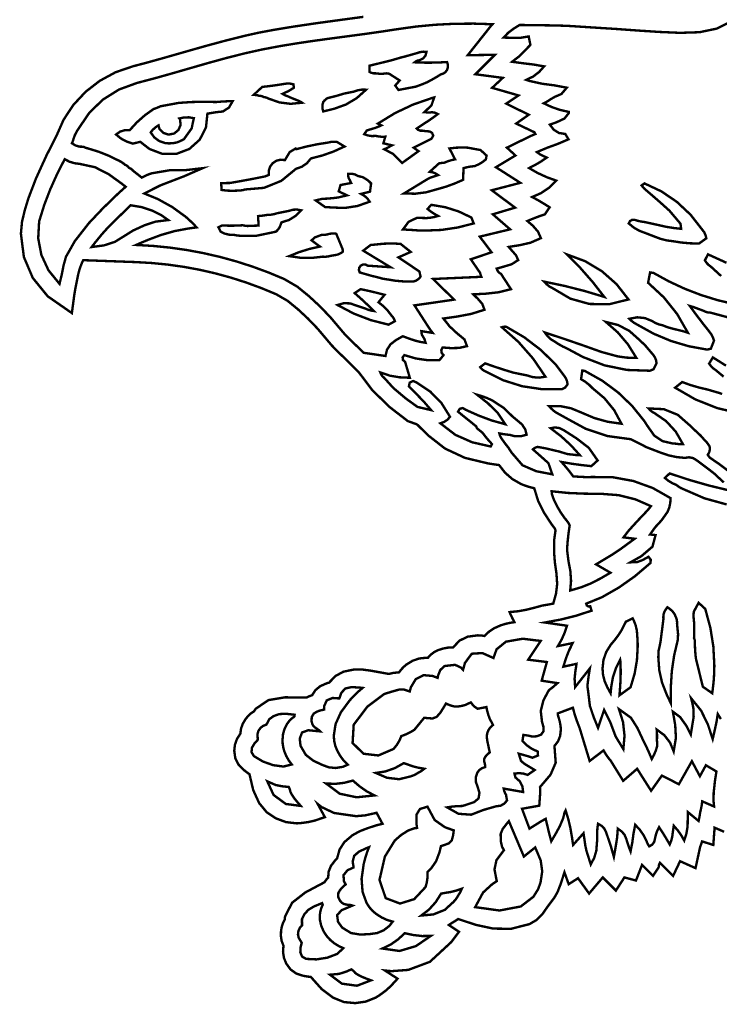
# Model space of a CAD drawing. Extents: x 19.8 to 28.3, y 10.8 to 23.4.
# Tile 1 of 5: x 19.8 to 23.4, y 10.8 to 15.9. Entities that reach past the tile are written whole.
import ezdxf

# ---------------------------------------------------------------- set-up
doc = ezdxf.new("R2010")
doc.units = 0
doc.header["$LTSCALE"] = 0.1
doc.layers.add('FOREGROUND', color=7, linetype='CONTINUOUS')

msp = doc.modelspace()

# ---------------------------------------------------------------- linework, layer by layer
at = {"layer": 'FOREGROUND', "linetype": 'CONTINUOUS', "const_width": 0.01259}
for points in [[(21.577157, 15.93735), (21.46342, 15.922028), (21.32763, 15.903458), (21.209959, 15.885987), (21.110406, 15.869615), (21.028972, 15.854341), (20.952476, 15.837343), (20.859994, 15.814223), (20.751524, 15.78498), (20.627066, 15.749615), (20.521191, 15.719277), (20.434562, 15.695276), (20.367177, 15.677614), (20.276859, 15.646663), (20.193764, 15.601682), (20.119496, 15.544177), (20.055658, 15.475656), (20.003854, 15.397625), (19.965687, 15.31159), (19.913516, 15.208913), (19.858508, 15.088318), (19.818891, 14.984565), (19.800217, 14.923416), (19.785493, 14.862225), (19.779519, 14.79919), (19.795142, 14.676097), (19.842012, 14.56646), (19.920129, 14.470279), (20.047111, 14.381993), (20.060311, 14.48098), (20.06539, 14.510427), (20.072896, 14.548057), (20.080108, 14.584368), (20.087032, 14.611413), (20.094731, 14.632274), (20.100792, 14.647299), (20.102448, 14.651244), (20.104469, 14.65534), (20.106736, 14.659816), (20.381306, 14.64978), (20.466633, 14.644909), (20.551152, 14.63656), (20.634862, 14.624736), (20.717765, 14.609435), (20.79986, 14.590657), (20.881147, 14.568403), (20.961626, 14.542672), (21.041297, 14.513466), (21.12016, 14.480783), (21.180373, 14.4458), (21.234069, 14.401702), (21.286126, 14.353382), (21.336546, 14.300838), (21.40943, 14.214592), (21.409518, 14.214666), (21.423498, 14.199608), (21.445304, 14.177749), (21.474936, 14.149089), (21.492561, 14.132193), (21.504516, 14.120611), (21.510802, 14.114343), (21.553066, 14.071858), (21.624269, 13.977227), (21.716327, 13.887818), (21.810769, 13.814976), (21.859246, 13.797444), (21.918133, 13.739354), (22.006261, 13.670614), (22.111255, 13.62163), (22.233117, 13.592402), (22.289912, 13.583967), (22.322008, 13.543124), (22.360605, 13.509912), (22.405703, 13.484334), (22.425033, 13.476625), (22.447969, 13.469274), (22.474512, 13.462283), (22.494679, 13.39654), (22.524616, 13.335692), (22.56431, 13.275324), (22.571944, 13.264684), (22.582184, 13.251483), (22.586094, 13.240408), (22.578969, 13.189814), (22.578362, 13.12946), (22.582686, 13.073652), (22.591185, 13.013909), (22.594838, 12.95915), (22.58855, 12.907996), (22.574223, 12.856634), (22.555204, 12.852967), (22.535933, 12.849536), (22.516411, 12.846341), (22.475468, 12.834971), (22.431247, 12.824103), (22.390472, 12.8166), (22.345151, 12.812166), (22.351506, 12.796526), (22.360334, 12.778385), (22.370474, 12.75928), (22.345616, 12.75536), (22.321855, 12.749859), (22.299191, 12.742779), (22.264808, 12.727663), (22.236424, 12.708919), (22.214036, 12.686547), (22.201736, 12.688452), (22.189466, 12.689594), (22.177225, 12.689975), (22.124308, 12.682944), (22.081517, 12.66185), (22.04885, 12.626696), (22.046909, 12.626737), (22.044957, 12.626762), (22.042993, 12.62677), (22.019276, 12.625221), (21.995287, 12.620575), (21.971028, 12.61283), (21.95055, 12.602849), (21.932334, 12.589369), (21.916379, 12.572391), (21.913965, 12.572473), (21.911546, 12.572521), (21.909122, 12.572537), (21.871305, 12.568591), (21.836245, 12.556755), (21.803945, 12.537029), (21.789313, 12.524565), (21.776322, 12.510835), (21.764971, 12.495836), (21.749449, 12.494431), (21.732416, 12.492344), (21.711718, 12.487362), (21.662439, 12.496113), (21.616391, 12.504519), (21.571209, 12.510573), (21.52673, 12.510316), (21.472343, 12.499033), (21.431808, 12.477029), (21.397223, 12.441521), (21.392641, 12.440404), (21.388214, 12.439185), (21.383941, 12.437864), (21.350565, 12.422792), (21.325455, 12.402115), (21.308611, 12.375832), (21.306512, 12.375111), (21.304457, 12.374369), (21.302444, 12.373606), (21.294326, 12.370684), (21.286516, 12.367227), (21.279013, 12.363237), (21.25525, 12.363799), (21.165832, 12.36448), (21.07902, 12.349989), (21.01238, 12.304617), (21.009616, 12.300806), (21.006751, 12.296445), (21.003785, 12.291532), (20.987151, 12.280245), (20.97196, 12.266121), (20.958212, 12.249161), (20.944012, 12.22501), (20.935159, 12.200173), (20.931651, 12.174649), (20.931626, 12.173865), (20.913831, 12.145907), (20.903154, 12.115868), (20.899595, 12.083749), (20.904831, 12.04597), (20.920537, 12.013288), (20.946715, 11.985704), (20.95754, 11.977025), (20.968313, 11.968717), (20.979476, 11.96107), (20.999112, 11.877608), (21.030332, 11.809188), (21.069545, 11.761722), (21.118555, 11.729), (21.171366, 11.709366), (21.227976, 11.702822), (21.251924, 11.70463), (21.289645, 11.709842), (21.324739, 11.718139), (21.375236, 11.735496), (21.337363, 11.80493), (21.357863, 11.78843), (21.42342, 11.757363), (21.539603, 11.740593), (21.586185, 11.744747), (21.623841, 11.752867), (21.646719, 11.758444), (21.677961, 11.700424), (21.646252, 11.692811), (21.601775, 11.678218), (21.559183, 11.661972), (21.52022, 11.640513), (21.477815, 11.60464), (21.452697, 11.565957), (21.439256, 11.518248), (21.435762, 11.515079), (21.432453, 11.511894), (21.429329, 11.508693), (21.407195, 11.479519), (21.395, 11.449364), (21.392744, 11.418228), (21.391244, 11.416593), (21.389792, 11.414959), (21.388387, 11.413329), (21.382649, 11.406885), (21.377436, 11.40012), (21.372748, 11.393034), (21.351598, 11.382183), (21.272698, 11.340102), (21.20333, 11.285931), (21.166428, 11.214253), (21.165818, 11.209585), (21.165383, 11.204385), (21.165122, 11.198653), (21.155892, 11.180795), (21.149285, 11.161132), (21.1453, 11.139666), (21.14435, 11.111666), (21.148425, 11.085615), (21.157525, 11.061512), (21.157877, 11.060812), (21.155585, 11.027751), (21.160542, 10.996259), (21.172745, 10.966337), (21.195378, 10.935638), (21.224779, 10.914416), (21.26095, 10.902671), (21.274605, 10.900212), (21.288036, 10.898054), (21.301496, 10.896663), (21.358589, 10.832694), (21.418681, 10.787473), (21.475796, 10.76448), (21.53448, 10.759119), (21.590257, 10.767075), (21.643127, 10.788346), (21.663308, 10.801365), (21.693967, 10.823949), (21.720845, 10.84799), (21.756932, 10.887347), (21.690512, 10.930282), (21.725518, 10.926879), (21.813201, 10.933483), (21.92678, 10.975928), (22.039474, 11.080048), (22.079643, 11.133607), (22.026085, 11.169311), (22.039542, 11.178393), (22.06154, 11.191638), (22.07518, 11.200553), (22.167642, 11.17001), (22.25922, 11.150356), (22.352376, 11.149132), (22.449573, 11.173879), (22.486905, 11.195803), (22.51731, 11.226306), (22.542243, 11.2623), (22.579513, 11.312131), (22.596994, 11.342414), (22.613545, 11.385293), (22.633072, 11.446025), (22.655387, 11.383542), (22.70448, 11.414783), (22.762501, 11.334447), (22.834089, 11.418962), (22.903104, 11.349948), (22.947759, 11.418962), (23.008654, 11.402723), (23.040499, 11.485057), (23.097966, 11.427082), (23.122324, 11.463617), (23.127606, 11.472342), (23.129892, 11.486412), (23.134503, 11.496095), (23.203518, 11.427082), (23.240054, 11.504214), (23.321248, 11.467677), (23.345465, 11.579544), (23.349083, 11.589042), (23.35242, 11.598582), (23.355476, 11.608163), (23.414618, 11.589468), (23.421214, 11.680214), (23.471455, 11.658481)], [(23.454449, 12.250421), (23.438007, 12.276728), (23.431094, 12.234242), (23.42092, 12.187245), (23.411339, 12.145426), (23.385598, 12.223574), (23.35008, 12.295277), (23.29834, 12.359426), (23.302483, 12.343211), (23.306499, 12.324228), (23.309761, 12.307967), (23.311358, 12.261833), (23.303691, 12.215569), (23.296339, 12.169426), (23.274635, 12.212981), (23.240043, 12.261203), (23.202339, 12.289425), (23.214487, 12.21924), (23.218191, 12.151944), (23.206339, 12.080425), (23.18771, 12.126685), (23.157302, 12.165833), (23.117339, 12.195425), (23.119006, 12.167166), (23.118672, 12.138685), (23.120339, 12.110426), (23.113043, 12.086055), (23.103302, 12.062796), (23.091339, 12.040426), (23.077969, 12.072573), (23.06371, 12.10361), (23.04834, 12.134426), (23.016006, 12.203759), (22.981673, 12.257759), (22.919339, 12.302425), (22.940636, 12.234203), (22.948377, 12.163314), (22.942339, 12.092426), (22.901932, 12.158722), (22.874413, 12.232129), (22.841339, 12.298425), (22.809339, 12.204425), (22.786154, 12.261611), (22.766524, 12.319907), (22.759339, 12.380425), (22.753598, 12.424573), (22.759413, 12.472277), (22.766339, 12.516425), (22.689339, 12.418425), (22.686265, 12.461611), (22.69008, 12.498574), (22.696339, 12.540425), (22.62734, 12.525425), (22.640487, 12.568018), (22.656524, 12.6095), (22.676339, 12.649425), (22.598339, 12.633425), (22.618117, 12.667389), (22.633895, 12.703129), (22.646339, 12.740426), (22.530339, 12.757425), (22.613191, 12.772833), (22.695154, 12.793351), (22.775339, 12.819425), (22.768339, 12.842426), (22.758228, 12.841833), (22.750117, 12.847018), (22.747339, 12.856426), (22.83073, 12.890519), (22.918714, 12.940925), (23.002011, 12.999581), (23.071339, 13.058425), (23.085228, 13.0705), (23.085784, 13.087685), (23.074339, 13.102425), (23.044376, 13.085796), (23.013302, 13.074055), (22.979339, 13.073425), (23.036895, 13.105611), (23.095117, 13.155573), (23.111339, 13.216426), (23.082339, 13.219426), (23.108858, 13.256944), (23.143154, 13.29424), (23.174339, 13.338425), (23.183599, 13.361536), (23.188413, 13.384647), (23.190339, 13.410426), (23.096324, 13.463769), (22.994714, 13.500425), (22.888417, 13.519831), (22.780339, 13.521425), (22.746821, 13.520647), (22.712858, 13.522536), (22.679339, 13.524426), (22.65971, 13.550573), (22.638969, 13.575611), (22.617339, 13.600426), (22.669376, 13.591388), (22.721635, 13.584129), (22.774339, 13.578425), (22.807339, 13.608425), (22.760673, 13.674796), (22.696673, 13.724055), (22.62734, 13.768425), (22.606413, 13.778314), (22.583265, 13.781536), (22.560339, 13.777426), (22.615599, 13.735055), (22.66708, 13.687796), (22.714339, 13.635426), (22.692636, 13.636759), (22.671377, 13.639425), (22.65034, 13.641425), (22.605154, 13.655055), (22.534191, 13.671796), (22.492339, 13.679426), (22.482969, 13.676722), (22.47471, 13.672463), (22.46734, 13.666425), (22.511117, 13.627796), (22.548895, 13.594055), (22.569339, 13.535425), (22.48545, 13.551611), (22.412895, 13.582907), (22.356339, 13.648425), (22.338821, 13.675388), (22.320858, 13.698129), (22.303339, 13.722425), (22.298006, 13.731463), (22.294006, 13.740722), (22.291339, 13.750425), (22.309376, 13.747018), (22.327636, 13.744499), (22.346339, 13.742425), (22.372265, 13.735574), (22.407747, 13.736277), (22.434339, 13.743425), (22.42734, 13.771426), (22.421636, 13.779462), (22.416376, 13.787722), (22.411339, 13.796425), (22.359895, 13.839611), (22.314451, 13.883907), (22.252339, 13.924425), (22.227006, 13.935721), (22.201006, 13.945462), (22.174339, 13.953425), (22.231376, 13.908351), (22.281969, 13.858833), (22.32234, 13.798425), (22.251302, 13.818129), (22.182043, 13.844055), (22.114339, 13.874425), (22.099302, 13.883388), (22.083376, 13.879462), (22.074339, 13.864425), (22.105858, 13.838685), (22.137821, 13.813166), (22.169339, 13.787426), (22.174339, 13.776425), (22.202339, 13.754055), (22.227006, 13.722796), (22.252339, 13.694425), (22.246339, 13.681425), (22.149191, 13.703499), (22.060487, 13.742684), (21.981339, 13.803425), (22.000784, 13.810018), (22.018228, 13.821499), (22.032339, 13.837425), (21.987413, 13.909425), (21.928265, 13.970092), (21.857339, 14.017425), (21.838932, 14.025351), (21.820746, 14.016833), (21.816339, 13.997425), (21.856228, 13.957018), (21.896117, 13.915499), (21.933339, 13.872425), (21.86134, 13.889426), (21.800376, 13.933574), (21.735635, 13.987944), (21.685339, 14.043426), (21.676635, 14.051314), (21.670376, 14.060536), (21.666339, 14.070425), (21.716525, 14.053388), (21.767821, 14.044796), (21.82134, 14.042426), (21.796339, 14.126425), (21.78508, 14.135499), (21.783598, 14.149684), (21.792339, 14.161425), (21.852487, 14.143758), (21.914191, 14.134758), (21.976339, 14.134426), (21.998339, 14.161425), (21.988376, 14.173129), (21.986636, 14.187722), (21.993339, 14.201425), (22.036302, 14.198129), (22.080376, 14.199055), (22.121339, 14.208426), (22.108339, 14.243425), (22.067784, 14.277055), (22.029895, 14.312462), (21.997339, 14.353425), (22.070672, 14.364018), (22.142672, 14.377499), (22.213339, 14.399426), (22.201599, 14.430425), (22.178747, 14.456759), (22.154339, 14.480425), (22.221006, 14.48387), (22.287673, 14.491314), (22.352339, 14.507425), (22.300339, 14.587425), (22.28971, 14.59424), (22.281969, 14.603944), (22.277339, 14.615426), (22.316858, 14.626648), (22.356154, 14.638536), (22.390339, 14.660425), (22.378265, 14.686092), (22.35908, 14.707759), (22.340339, 14.729426), (22.39882, 14.738685), (22.454858, 14.751499), (22.50934, 14.775425), (22.494265, 14.809647), (22.467413, 14.840536), (22.438339, 14.865425), (22.468636, 14.878055), (22.499376, 14.889796), (22.530339, 14.900426), (22.555339, 14.937425), (22.525265, 14.956314), (22.494746, 14.974536), (22.463339, 14.991425), (22.510487, 15.011944), (22.553191, 15.040907), (22.590339, 15.077425), (22.540376, 15.095425), (22.492635, 15.117425), (22.44734, 15.143426), (22.479228, 15.159685), (22.51045, 15.178166), (22.540339, 15.198425), (22.522191, 15.206833), (22.504487, 15.215685), (22.488339, 15.227425), (22.543376, 15.250351), (22.599302, 15.270833), (22.654339, 15.294425), (22.637339, 15.322425), (22.604561, 15.327573), (22.57645, 15.344944), (22.556339, 15.371425), (22.590895, 15.383647), (22.632784, 15.403203), (22.655339, 15.431425), (22.655339, 15.433685), (22.655339, 15.436166), (22.655339, 15.438425), (22.610043, 15.448758), (22.566302, 15.463759), (22.524339, 15.483425), (22.544265, 15.494018), (22.56308, 15.506166), (22.582339, 15.517425), (22.59408, 15.522425), (22.605599, 15.527425), (22.617339, 15.532426), (22.64534, 15.565425), (22.580599, 15.577611), (22.515413, 15.58624), (22.451339, 15.600426), (22.44508, 15.602426), (22.438598, 15.604426), (22.432339, 15.606426), (22.468709, 15.623944), (22.499969, 15.647907), (22.526339, 15.677425), (22.470783, 15.686981), (22.414561, 15.693869), (22.358339, 15.701425), (22.397339, 15.731684), (22.454339, 15.790166), (22.445339, 15.834425), (22.402228, 15.827314), (22.35645, 15.827537), (22.313339, 15.828425), (22.33845, 15.854425), (22.366895, 15.875759), (22.397339, 15.894425), (22.455598, 15.894351), (22.51408, 15.893166), (22.572339, 15.892425), (22.647858, 15.890203), (22.723821, 15.885314), (22.799339, 15.880425), (22.909589, 15.873394), (23.019839, 15.865425), (23.130089, 15.858207), (23.240339, 15.853426), (23.342507, 15.856729), (23.433683, 15.875777), (23.511275, 15.915273)], [(23.455597, 14.57653), (23.402343, 14.625358), (23.3898, 14.634583), (23.379047, 14.645852), (23.370408, 14.658786), (23.386341, 14.690551), (23.483815, 14.646042)], [(23.487963, 14.360607), (23.399607, 14.384314), (23.388233, 14.384884), (23.376977, 14.387777), (23.366593, 14.392717), (23.309818, 14.413858), (23.290887, 14.419529), (23.324032, 14.374323), (23.357935, 14.329763), (23.392866, 14.285684), (23.403577, 14.271157), (23.412175, 14.254965), (23.418174, 14.237219), (23.401711, 14.195007), (23.382249, 14.19023), (23.285791, 14.20787), (23.191951, 14.235728), (23.101662, 14.273548), (23.015857, 14.321077), (23.000844, 14.329466), (22.986757, 14.339688), (22.974191, 14.352117), (23.014889, 14.359889), (23.055536, 14.355728), (23.093704, 14.340183), (23.110617, 14.329968), (23.128677, 14.322555), (23.14756, 14.318326), (23.164343, 14.311441), (23.182049, 14.30547), (23.20046, 14.30036), (23.255324, 14.287003), (23.281049, 14.278873), (23.224873, 14.376656), (23.154883, 14.4644), (23.072209, 14.541237), (23.082648, 14.595381), (23.100863, 14.59263), (23.18123, 14.548509), (23.2642, 14.509928), (23.349491, 14.477018), (23.436825, 14.449908), (23.525923, 14.428727)], [(23.481186, 14.105934), (23.412238, 14.149267), (23.392414, 14.116547), (23.402949, 14.103047), (23.415166, 14.091106), (23.428957, 14.081155), (23.46876, 14.048207)], [(23.469275, 13.493283), (23.442648, 13.517698), (23.419895, 13.538936), (23.388965, 13.562982), (23.357977, 13.586326), (23.327364, 13.609074), (23.308324, 13.620793), (23.286984, 13.625069), (23.26545, 13.621732), (23.22213, 13.625887), (23.179641, 13.63506), (23.137984, 13.649252), (23.062774, 13.678248), (23.035204, 13.692802), (23.007578, 13.706655), (22.980327, 13.719911), (22.860167, 13.736194), (22.7455, 13.774), (22.639129, 13.832182), (22.587732, 13.860833), (22.574669, 13.870618), (22.562692, 13.881587), (22.551905, 13.893306), (22.610815, 13.893512), (22.668001, 13.882062), (22.722115, 13.859771), (22.789631, 13.830988), (22.859941, 13.811373), (22.932558, 13.801035), (22.89383, 13.872724), (22.842643, 13.935395), (22.780502, 13.987582), (22.762309, 14.005813), (22.742215, 14.021515), (22.720436, 14.034739), (22.726709, 14.080639), (22.740792, 14.077906), (22.831249, 14.027183), (22.914188, 13.965717), (22.988518, 13.8944), (23.05315, 13.814127), (23.060113, 13.80273), (23.067185, 13.791818), (23.074638, 13.781229), (23.104803, 13.73835), (23.147506, 13.709781), (23.198219, 13.69808), (23.219352, 13.696045), (23.231136, 13.694428), (23.242871, 13.693946), (23.254826, 13.694435), (23.217268, 13.759801), (23.166651, 13.814855), (23.10437, 13.857647), (23.093254, 13.86386), (23.083334, 13.871741), (23.074824, 13.881345), (23.154643, 13.877475), (23.227655, 13.848092), (23.287823, 13.795382), (23.333567, 13.751932), (23.344972, 13.74174), (23.355724, 13.730471), (23.365501, 13.718504), (23.376821, 13.707259), (23.386839, 13.694778), (23.395233, 13.68144), (23.39648, 13.665775), (23.392978, 13.650778), (23.385325, 13.637743), (23.396197, 13.622873), (23.445664, 13.589316), (23.493553, 13.55285)], [(23.460844, 13.956855), (23.447887, 13.962004), (23.384539, 13.980501), (23.339294, 13.991099), (23.294815, 14.004177), (23.25105, 14.019953), (23.213984, 13.990223), (23.321104, 13.928365), (23.43591, 13.882837), (23.556783, 13.854617)], [(23.484618, 13.377225), (23.36818, 13.409477), (23.257212, 13.457742), (23.244114, 13.463468), (23.231995, 13.47081), (23.220854, 13.479768), (23.198987, 13.48915), (23.178699, 13.501441), (23.160258, 13.516478), (23.18539, 13.540184), (23.28787, 13.506265), (23.391609, 13.476552), (23.49607, 13.451373)]]:
    msp.add_lwpolyline(points, dxfattribs=at)
for points in [[(20.427004, 15.009968), (20.497896, 14.981067), (20.574094, 14.938749), (20.644993, 14.887348), (20.662382, 14.871759), (20.686036, 14.849184), (20.701686, 14.831915), (20.658617, 14.826039), (20.586399, 14.812484), (20.51579, 14.79234), (20.446965, 14.766521), (20.426125, 14.757788), (20.405322, 14.748905), (20.384593, 14.739721), (20.473564, 14.734593), (20.56212, 14.72574), (20.650148, 14.713181), (20.737538, 14.696937), (20.824179, 14.677027), (20.909959, 14.653471), (20.994767, 14.626289), (21.078491, 14.595502), (21.161021, 14.561129), (21.230547, 14.520737), (21.291645, 14.470907), (21.34953, 14.417257), (21.404279, 14.360123), (21.478171, 14.272682), (21.505851, 14.244191), (21.550018, 14.201814), (21.5786, 14.173545), (21.693505, 14.156799), (21.701677, 14.190251), (21.719738, 14.217841), (21.747687, 14.239568), (21.784286, 14.260482), (21.823784, 14.245753), (21.85012, 14.23708), (21.87689, 14.230537), (21.904096, 14.226126), (21.898312, 14.245284), (21.884141, 14.269344), (21.881711, 14.287211), (21.941346, 14.277897), (21.934119, 14.28704), (21.927566, 14.295965), (21.921687, 14.304671), (21.845712, 14.422564), (22.017529, 14.44725), (22.017639, 14.447264), (22.030124, 14.449068), (22.04221, 14.450896), (22.053895, 14.452748), (21.943098, 14.561042), (22.160845, 14.570808), (22.173229, 14.571403), (22.185206, 14.572066), (22.196776, 14.572798), (22.194245, 14.579476), (22.191995, 14.586409), (22.190026, 14.593597), (22.141521, 14.664295), (22.246226, 14.699876), (22.247529, 14.700352), (22.248874, 14.700831), (22.25026, 14.701314), (22.18843, 14.783375), (22.347923, 14.821731), (22.256991, 14.90065), (22.373829, 14.935558), (22.251578, 15.026946), (22.401517, 15.065915), (22.400684, 15.06644), (22.399851, 15.066967), (22.39902, 15.067496), (22.273229, 15.14783), (22.375845, 15.20931), (22.330965, 15.250671), (22.449296, 15.308517), (22.458547, 15.312825), (22.468958, 15.317404), (22.48053, 15.322253), (22.47894, 15.325181), (22.477377, 15.328155), (22.475841, 15.331175), (22.379679, 15.376967), (22.445785, 15.423438), (22.327357, 15.481613), (22.392211, 15.524716), (22.253383, 15.564608), (22.309314, 15.616931), (22.165648, 15.636014), (22.267512, 15.737878), (22.125325, 15.736199), (22.242824, 15.88435), (22.246743, 15.88915), (22.250873, 15.893936), (22.255214, 15.898706), (22.155036, 15.901817), (22.055011, 15.900935), (21.955176, 15.895902), (21.855566, 15.886554), (21.756219, 15.872733), (21.667598, 15.859104), (21.578795, 15.846616), (21.489894, 15.834741), (21.400982, 15.822953), (21.312143, 15.810727), (21.223462, 15.797535), (21.135024, 15.78285), (21.046915, 15.766148), (20.951932, 15.745046), (20.857655, 15.721146), (20.763861, 15.695323), (20.670329, 15.668454), (20.576836, 15.641413), (20.483161, 15.615077), (20.389081, 15.59032), (20.29496, 15.555985), (20.211054, 15.50362), (20.139735, 15.435088), (20.083374, 15.35225), (20.072329, 15.335148), (20.063009, 15.316873), (20.055901, 15.297386), (20.05375, 15.289676), (20.050847, 15.281781), (20.047341, 15.273738), (20.0656, 15.262313), (20.085799, 15.255992), (20.10715, 15.25538), (20.114741, 15.251763), (20.122637, 15.24886), (20.130798, 15.24682), (20.18619, 15.229772), (20.240059, 15.20852), (20.292257, 15.183026), (20.304592, 15.176771), (20.315982, 15.169165), (20.326503, 15.160549), (20.334644, 15.156642), (20.341763, 15.151047), (20.347749, 15.144217), (20.35521, 15.141021), (20.36195, 15.136211), (20.367819, 15.129751), (20.41419, 15.093296), (20.430638, 15.101574), (20.447371, 15.109338), (20.464703, 15.115619), (20.563454, 15.13246), (20.6449, 15.132676), (20.733551, 15.142805), (20.637703, 15.100972), (20.512449, 15.052771)], [(21.643282, 15.640672), (21.66207, 15.638492), (21.680995, 15.638679), (21.699802, 15.64081), (21.713303, 15.63847), (21.767959, 15.603433), (21.744628, 15.576718), (21.761655, 15.553443), (21.851169, 15.570557), (21.87123, 15.577571), (21.890955, 15.58522), (21.910259, 15.593125), (21.93528, 15.60626), (21.959882, 15.620368), (21.983896, 15.635409), (21.99727, 15.639437), (22.008588, 15.647447), (22.016919, 15.65885), (22.021142, 15.672356), (22.020928, 15.686388), (22.016524, 15.69993), (21.960127, 15.697101), (21.903656, 15.696765), (21.847153, 15.698754), (21.854323, 15.704281), (21.8625, 15.707901), (21.871176, 15.709491), (21.890399, 15.718214), (21.903604, 15.733892), (21.908667, 15.754213), (21.891175, 15.754407), (21.873628, 15.751898), (21.856491, 15.746259), (21.79152, 15.727899), (21.773232, 15.723413), (21.723501, 15.708793), (21.609201, 15.680755), (21.609062, 15.648426), (21.61995, 15.643322), (21.631484, 15.640708)], [(21.157637, 15.584502), (21.175355, 15.587201), (21.19306, 15.586706), (21.210413, 15.583091), (21.212704, 15.56498), (21.185225, 15.54818), (21.153017, 15.533093), (21.167194, 15.525081), (21.177185, 15.521548), (21.186986, 15.51749), (21.196747, 15.512943), (21.233395, 15.498237), (21.241163, 15.494876), (21.24859, 15.490954), (21.255676, 15.486468), (21.195876, 15.480728), (21.136696, 15.488068), (21.080164, 15.508029), (21.072086, 15.512005), (21.063363, 15.514705), (21.054484, 15.51609), (21.047175, 15.519856), (21.039333, 15.521894), (21.031335, 15.522618), (21.021591, 15.525467), (21.011504, 15.527114), (21.001412, 15.527483), (21.046423, 15.569414), (21.083454, 15.573742), (21.120487, 15.578708)], [(21.367314, 15.491682), (21.373948, 15.498662), (21.381256, 15.50509), (21.389281, 15.510796), (21.435001, 15.522011), (21.477874, 15.534949), (21.526441, 15.54444), (21.547454, 15.551718), (21.569382, 15.555273), (21.591758, 15.554811), (21.54286, 15.510849), (21.486563, 15.477274), (21.424817, 15.454921), (21.366905, 15.440716), (21.362205, 15.457415), (21.362371, 15.47477)], [(21.867114, 15.232357), (21.858414, 15.238296), (21.849883, 15.244278), (21.841691, 15.250342), (21.872615, 15.266002), (21.903709, 15.281703), (21.935141, 15.297487), (21.944153, 15.313423), (21.938126, 15.328093), (21.925789, 15.335562), (21.912635, 15.336612), (21.899566, 15.338041), (21.886795, 15.339723), (21.875554, 15.339806), (21.865513, 15.343773), (21.857348, 15.35107), (21.896279, 15.376767), (21.920946, 15.392806), (21.944769, 15.409355), (21.968046, 15.426667), (21.953699, 15.433913), (21.938317, 15.436599), (21.922409, 15.43485), (21.897679, 15.436858), (21.9101, 15.448786), (21.92252, 15.460714), (21.934941, 15.472642), (21.949011, 15.51404), (21.939105, 15.511611), (21.839183, 15.477172), (21.743826, 15.432192), (21.653839, 15.377045), (21.672258, 15.367838), (21.661178, 15.362757), (21.649845, 15.357974), (21.638515, 15.353909), (21.595642, 15.34097), (21.581857, 15.321441), (21.601562, 15.314432), (21.622087, 15.311393), (21.643094, 15.31224), (21.659502, 15.309028), (21.676003, 15.307633), (21.692554, 15.308225), (21.68251, 15.273465), (21.697373, 15.269844), (21.712574, 15.266307), (21.727946, 15.262811), (21.699336, 15.247719), (21.686943, 15.242257), (21.73384, 15.217428), (21.78064, 15.169968)], [(20.454706, 15.243562), (20.52297, 15.217631), (20.594978, 15.217618), (20.663724, 15.243639), (20.718151, 15.292242), (20.751019, 15.356134), (20.758713, 15.429096), (20.80156, 15.436316), (20.840011, 15.440495), (20.871698, 15.461025), (20.891333, 15.494769), (20.86257, 15.494012), (20.833804, 15.492519), (20.804904, 15.490074), (20.739007, 15.491497), (20.673271, 15.490018), (20.607738, 15.485465), (20.512885, 15.467948), (20.500399, 15.462459), (20.488001, 15.45736), (20.47526, 15.452912), (20.429904, 15.420232), (20.388163, 15.383293), (20.350425, 15.342007), (20.324564, 15.342269), (20.300096, 15.334603), (20.279099, 15.319518), (20.305346, 15.298213), (20.335248, 15.282217), (20.36764, 15.271795), (20.406604, 15.28137), (20.422349, 15.268696), (20.438441, 15.256107)], [(20.502219, 15.367616), (20.506595, 15.349798), (20.52717, 15.328023), (20.554561, 15.319116), (20.583664, 15.324622), (20.606777, 15.34347), (20.617968, 15.370238), (20.614784, 15.399952), (20.611461, 15.40386), (20.636605, 15.409212), (20.662058, 15.409742), (20.687531, 15.405203), (20.681101, 15.376862), (20.676171, 15.352038), (20.63511, 15.294735), (20.623058, 15.288339), (20.610474, 15.282686), (20.597562, 15.277653), (20.577056, 15.273963), (20.556067, 15.272955), (20.535215, 15.274953), (20.504959, 15.285665), (20.479686, 15.304596), (20.460875, 15.33071), (20.472521, 15.345054), (20.486386, 15.357493)], [(20.919716, 15.025133), (20.89039, 15.024081), (20.861521, 15.025046), (20.833224, 15.028531), (20.830856, 15.064367), (20.877769, 15.065175), (20.938662, 15.075921), (21.000118, 15.087282), (21.062027, 15.099706), (21.081481, 15.107696), (21.081082, 15.130171), (21.088132, 15.15138), (21.10167, 15.169422), (21.121059, 15.182037), (21.14294, 15.18741), (21.165292, 15.185043), (21.191201, 15.227822), (21.222048, 15.246107), (21.226069, 15.24281), (21.281186, 15.257057), (21.336739, 15.268556), (21.393177, 15.277415), (21.407641, 15.280689), (21.422881, 15.281773), (21.438337, 15.281006), (21.478585, 15.256613), (21.421512, 15.23046), (21.362668, 15.209585), (21.302278, 15.194043), (21.281219, 15.168997), (21.254527, 15.150424), (21.223608, 15.13938), (21.146611, 15.076282), (21.055772, 15.039538), (20.956815, 15.031029), (20.944779, 15.027716), (20.932412, 15.025751)], [(22.002512, 15.171705), (21.975319, 15.168671), (21.925629, 15.123626), (21.941248, 15.121024), (21.956026, 15.115242), (21.969902, 15.106536), (21.928357, 15.092679), (21.911151, 15.083586), (21.790671, 15.010201), (21.849211, 15.008688), (21.907154, 15.016216), (21.963861, 15.032087), (22.010639, 15.045519), (22.056605, 15.062264), (22.10112, 15.081626), (22.1031, 15.142916), (22.121676, 15.147886), (22.141136, 15.151452), (22.161226, 15.153551), (22.182278, 15.162733), (22.202389, 15.174656), (22.220602, 15.188815), (22.224122, 15.209137), (22.192773, 15.237916), (22.125305, 15.250522), (22.093138, 15.251445), (22.060961, 15.250204), (22.029154, 15.246352), (22.058951, 15.189222), (22.039424, 15.184829), (22.020526, 15.178969)], [(20.009357, 15.189836), (20.034581, 15.176922), (20.061192, 15.16879), (20.089234, 15.165145), (20.168826, 15.147753), (20.241325, 15.110418), (20.307987, 15.062306), (20.32966, 15.045268), (20.288247, 15.007898), (20.248015, 14.968733), (20.209892, 14.931926), (20.136632, 14.854474), (20.062999, 14.760347), (20.016202, 14.678028), (20.003154, 14.630902), (19.993741, 14.582842), (19.982262, 14.535391), (19.924567, 14.606279), (19.887022, 14.687352), (19.870349, 14.774548), (19.875269, 14.863803), (19.902503, 14.951055), (19.933506, 15.03151), (19.96955, 15.111918)], [(21.413434, 14.936329), (21.480465, 14.934041), (21.54673, 14.944308), (21.610426, 14.966919), (21.598264, 14.983706), (21.58314, 14.99745), (21.564889, 15.007879), (21.612126, 15.019464), (21.61821, 15.062659), (21.604495, 15.076016), (21.589242, 15.087141), (21.572396, 15.096254), (21.550298, 15.10126), (21.534096, 15.109797), (21.516454, 15.113811), (21.498248, 15.113516), (21.497687, 15.10164), (21.500461, 15.09035), (21.506461, 15.080083), (21.513278, 15.065073), (21.457443, 15.054507), (21.447959, 15.020904), (21.491618, 15.000334), (21.445365, 14.988991), (21.417032, 14.985556), (21.388703, 14.983048), (21.360544, 14.981741), (21.327084, 14.973535), (21.377559, 14.937956), (21.389811, 14.937794), (21.401678, 14.937307)], [(23.202885, 14.759264), (23.248326, 14.752229), (23.293941, 14.748217), (23.339895, 14.747499), (23.377678, 14.77431), (23.373862, 14.791102), (23.366639, 14.806829), (23.356005, 14.820573), (23.295032, 14.898617), (23.223394, 14.965726), (23.142319, 15.020848), (23.053032, 15.062928), (23.038161, 15.052056), (23.052669, 15.034984), (23.096978, 14.997066), (23.140961, 14.95861), (23.184132, 14.919724), (23.242163, 14.851436), (23.245692, 14.824447), (23.205794, 14.82883), (23.166335, 14.835156), (23.127427, 14.843908), (23.054348, 14.860017), (23.036852, 14.862333), (23.019956, 14.865942), (23.00312, 14.871171), (22.988956, 14.871898), (22.977246, 14.865432), (22.970477, 14.852843), (22.996702, 14.831158), (23.026133, 14.814156), (23.058231, 14.802166), (23.107239, 14.783245), (23.13817, 14.771655), (23.170303, 14.76357)], [(20.356022, 14.947946), (20.413379, 14.93844), (20.470348, 14.919676), (20.517596, 14.895364), (20.553029, 14.870318), (20.4874, 14.862319), (20.429852, 14.843691), (20.3691, 14.815821), (20.319824, 14.785009), (20.272094, 14.755583), (20.215826, 14.737481), (20.151093, 14.728847), (20.156768, 14.736373), (20.162729, 14.744147), (20.168975, 14.752168), (20.204476, 14.795597), (20.238564, 14.833565), (20.271236, 14.866071), (20.271851, 14.866644), (20.314321, 14.907711), (20.314596, 14.907982), (20.329702, 14.922754), (20.34351, 14.936075)], [(21.934294, 14.950324), (21.914218, 14.928897), (21.93148, 14.914912), (21.950273, 14.902713), (21.970133, 14.891904), (21.949972, 14.886524), (21.929685, 14.882804), (21.909539, 14.88081), (21.85874, 14.882179), (21.814606, 14.860943), (21.784907, 14.820987), (21.82725, 14.818714), (21.878834, 14.814907), (21.900309, 14.815114), (21.98671, 14.818505), (22.072487, 14.831328), (22.156977, 14.852856), (22.144285, 14.883985), (22.077577, 14.915646), (22.007249, 14.937959)], [(21.147466, 14.8584), (21.138349, 14.833297), (21.132523, 14.8246), (21.125898, 14.816556), (21.118426, 14.809363), (21.012026, 14.787145), (20.991973, 14.787039), (20.97187, 14.787133), (20.951669, 14.787627), (20.932834, 14.787749), (20.914207, 14.789616), (20.895837, 14.793029), (20.872533, 14.79361), (20.849951, 14.799028), (20.82879, 14.809029), (20.816279, 14.832653), (20.835914, 14.842221), (20.871969, 14.84077), (20.908182, 14.841264), (20.9447, 14.843103), (20.957242, 14.840206), (20.970192, 14.839104), (20.983651, 14.840243), (21.02735, 14.841404), (21.024636, 14.89125), (21.04146, 14.892824), (21.058135, 14.894998), (21.074664, 14.897771), (21.091984, 14.898478), (21.109164, 14.901481), (21.126052, 14.90653), (21.187139, 14.918616), (21.207777, 14.924688), (21.229244, 14.925669), (21.25044, 14.921713), (21.221635, 14.892287), (21.186858, 14.870719)], [(21.469417, 14.704004), (21.46852, 14.7176), (21.434884, 14.798721), (21.422742, 14.800007), (21.410253, 14.799763), (21.397842, 14.797731), (21.385764, 14.794217), (21.373355, 14.792789), (21.360786, 14.793488), (21.321395, 14.778917), (21.305674, 14.76367), (21.349256, 14.731321), (21.294197, 14.718824), (21.24052, 14.702152), (21.188098, 14.681093), (21.246786, 14.67251), (21.305931, 14.671624), (21.364684, 14.678228), (21.378025, 14.677689), (21.391246, 14.679107), (21.404221, 14.68227), (21.435363, 14.687496), (21.447455, 14.690954), (21.458835, 14.696584)], [(21.640445, 14.741819), (21.615844, 14.739551), (21.576606, 14.709743), (21.719933, 14.62276), (21.599676, 14.630993), (21.58841, 14.63723), (21.57554, 14.637472), (21.563232, 14.630852), (21.555758, 14.620475), (21.55407, 14.608159), (21.558044, 14.595556), (21.621667, 14.577178), (21.641236, 14.572796), (21.660407, 14.567756), (21.679379, 14.562387), (21.701586, 14.559027), (21.746941, 14.551699), (21.792838, 14.547863), (21.839013, 14.547456), (21.854035, 14.552316), (21.86723, 14.561207), (21.877938, 14.573407), (21.871241, 14.600741), (21.761338, 14.674521), (21.826051, 14.703033), (21.772901, 14.745406), (21.72883, 14.747684), (21.684545, 14.746269)], [(22.646197, 14.690026), (22.715677, 14.619771), (22.781143, 14.545321), (22.842325, 14.46684), (22.738403, 14.498074), (22.633058, 14.524833), (22.526506, 14.547169), (22.539963, 14.532666), (22.555806, 14.520583), (22.573497, 14.511246), (22.664106, 14.457804), (22.763824, 14.429906), (22.867346, 14.428282), (22.969366, 14.453659), (22.906106, 14.534318), (22.829872, 14.601637), (22.742592, 14.654059)], [(21.725534, 14.368568), (21.732972, 14.359937), (21.738869, 14.350253), (21.742803, 14.339412), (21.709843, 14.321198), (21.616814, 14.34487), (21.52722, 14.37928), (21.441749, 14.424374), (21.474733, 14.433936), (21.50852, 14.432899), (21.54062, 14.421328), (21.587969, 14.40563), (21.602161, 14.399707), (21.616837, 14.395477), (21.63152, 14.393048), (21.599403, 14.425305), (21.565958, 14.456562), (21.531609, 14.486922), (21.562912, 14.507765), (21.605286, 14.498604), (21.64718, 14.488651), (21.688594, 14.477905), (21.656735, 14.438709), (21.682293, 14.418372), (21.705244, 14.394921)], [(23.099603, 14.162065), (23.05608, 14.213282), (23.023889, 14.243552), (22.974127, 14.288117), (22.915558, 14.319058), (22.850769, 14.335176), (22.912802, 14.280784), (22.966373, 14.217896), (23.010354, 14.147382), (22.961797, 14.147806), (22.914023, 14.154382), (22.867301, 14.166949), (22.827493, 14.177811), (22.728746, 14.213029), (22.629562, 14.247222), (22.529995, 14.280174), (22.544313, 14.260763), (22.562261, 14.244306), (22.583249, 14.231346), (22.603678, 14.218173), (22.625192, 14.206182), (22.647738, 14.195592), (22.730901, 14.151009), (22.843303, 14.107642), (22.96108, 14.083477), (23.081751, 14.079278), (23.100496, 14.086974), (23.116429, 14.118739), (23.113922, 14.134554), (23.108278, 14.14914)], [(22.327501, 14.310235), (22.319844, 14.310763), (22.312072, 14.309887), (22.304403, 14.307661), (22.391271, 14.230861), (22.467782, 14.143952), (22.533183, 14.048128), (22.500164, 14.043004), (22.467341, 14.045494), (22.43552, 14.055107), (22.366077, 14.069013), (22.316, 14.084195), (22.26609, 14.100564), (22.216833, 14.11801), (22.190745, 14.098196), (22.198042, 14.089326), (22.206751, 14.082179), (22.216655, 14.0767), (22.311122, 14.029412), (22.411398, 13.997863), (22.515479, 13.982335), (22.621361, 13.983112), (22.636948, 13.991064), (22.649413, 14.007535), (22.646898, 14.023386), (22.641192, 14.038224), (22.632349, 14.051834), (22.586438, 14.112781), (22.508343, 14.189022), (22.421726, 14.255147)], [(22.663225, 12.925266), (22.667736, 12.976442), (22.663957, 13.028024), (22.654278, 13.079264), (22.646586, 13.139861), (22.649746, 13.182586), (22.654408, 13.225041), (22.660499, 13.267528), (22.653475, 13.280647), (22.644906, 13.292908), (22.634943, 13.304348), (22.612786, 13.336204), (22.59323, 13.369815), (22.576501, 13.404919), (22.569979, 13.422709), (22.567759, 13.430463), (22.56647, 13.43839), (22.565762, 13.446427), (22.652089, 13.437534), (22.738986, 13.43384), (22.826311, 13.433106), (22.918017, 13.425907), (23.004957, 13.40431), (23.087132, 13.368315), (23.079673, 13.358731), (23.070126, 13.347599), (23.05849, 13.334919), (23.018302, 13.292587), (22.971204, 13.241169), (22.942994, 13.204473), (23.001629, 13.197143), (22.977721, 13.179688), (22.931064, 13.145485), (22.884359, 13.114077), (22.79885, 13.062772), (22.874587, 13.018796), (22.820625, 12.987615), (22.766512, 12.960377), (22.721629, 12.942676)], [(23.223966, 12.752152), (23.229584, 12.69541), (23.227974, 12.665342), (23.227624, 12.6641), (23.208844, 12.584437), (23.196789, 12.502636), (23.191461, 12.418696), (23.191098, 12.334), (23.169217, 12.380505), (23.145207, 12.442744), (23.130802, 12.506997), (23.126, 12.573264), (23.126165, 12.585504), (23.126661, 12.59774), (23.127489, 12.609972), (23.127564, 12.610905), (23.127788, 12.611813), (23.132817, 12.633353), (23.136477, 12.651605), (23.138769, 12.66657), (23.138773, 12.666607), (23.15278, 12.776851), (23.152368, 12.780008), (23.152121, 12.783192), (23.152038, 12.786403), (23.153682, 12.80119), (23.158615, 12.81528), (23.166835, 12.828675), (23.173358, 12.837302), (23.182418, 12.831401), (23.198732, 12.818093), (23.210938, 12.8021), (23.219038, 12.78342), (23.221928, 12.775084), (23.223661, 12.766662), (23.224239, 12.758154), (23.224209, 12.756167), (23.224117, 12.754166)], [(23.411392, 12.404786), (23.408832, 12.386), (23.359529, 12.420279), (23.323002, 12.569225), (23.322918, 12.569943), (23.320395, 12.595356), (23.318586, 12.622241), (23.317492, 12.650596), (23.317468, 12.651557), (23.317601, 12.652509), (23.317766, 12.653934), (23.317865, 12.655396), (23.317898, 12.656895), (23.317519, 12.662281), (23.316384, 12.667547), (23.31449, 12.672692), (23.313232, 12.675507), (23.313536, 12.678577), (23.314077, 12.685565), (23.314402, 12.693397), (23.314512, 12.702074), (23.313643, 12.757454), (23.312175, 12.769593), (23.311293, 12.781508), (23.311, 12.793199), (23.311081, 12.799302), (23.311325, 12.805369), (23.311732, 12.811402), (23.31193, 12.813846), (23.337402, 12.860832), (23.372109, 12.828979), (23.373054, 12.826084), (23.399114, 12.729457), (23.41475, 12.631235), (23.419962, 12.531419), (23.41901, 12.489016), (23.416153, 12.446805)], [(22.981068, 12.420467), (22.979854, 12.417135), (22.921897, 12.375), (22.923942, 12.400191), (22.926375, 12.435521), (22.927837, 12.469579), (22.928327, 12.502365), (22.92714, 12.551481), (22.926521, 12.554924), (22.925945, 12.558315), (22.925412, 12.561654), (22.903266, 12.517738), (22.887872, 12.471544), (22.87923, 12.423071), (22.875297, 12.386025), (22.857499, 12.418745), (22.843888, 12.449492), (22.835722, 12.481679), (22.833, 12.515308), (22.837816, 12.560589), (22.852263, 12.6025), (22.876343, 12.641042), (22.876594, 12.641362), (22.876867, 12.641663), (22.898414, 12.667018), (22.917301, 12.692453), (22.933527, 12.71797), (22.955952, 12.762173), (22.99158, 12.779166), (22.996599, 12.768759), (23.00698, 12.742368), (23.013208, 12.714853), (23.015284, 12.686213), (23.015283, 12.68591), (23.016563, 12.667626), (23.01733, 12.649363), (23.017586, 12.63112), (23.013529, 12.558614), (23.001356, 12.488396)], [(22.508305, 12.660626), (22.442676, 12.562183), (22.540738, 12.549925), (22.540709, 12.549823), (22.54068, 12.54972), (22.54065, 12.549617), (22.51338, 12.451898), (22.596633, 12.43909), (22.568393, 12.41477), (22.555703, 12.40535), (22.549326, 12.398624), (22.522271, 12.347929), (22.5088, 12.292975), (22.515133, 12.236533), (22.52221, 12.211716), (22.523341, 12.186745), (22.510274, 12.168546), (22.487888, 12.160152), (22.464629, 12.158566), (22.441738, 12.163934), (22.417222, 12.167253), (22.412855, 12.135298), (22.43594, 12.112342), (22.462578, 12.093769), (22.492469, 12.080144), (22.49407, 12.058991), (22.465262, 12.04761), (22.44161, 12.055212), (22.417617, 12.062251), (22.393283, 12.068727), (22.404294, 12.032646), (22.411711, 12.024864), (22.419846, 12.018056), (22.428736, 12.012071), (22.476826, 11.982937), (22.440006, 11.95738), (22.417321, 11.964182), (22.394129, 11.966549), (22.370842, 11.964105), (22.37583, 11.943783), (22.398264, 11.923912), (22.412211, 11.897649), (22.416104, 11.867482), (22.314, 11.885514), (22.316519, 11.873949), (22.320808, 11.862978), (22.326378, 11.852641), (22.331495, 11.823014), (22.316715, 11.805846), (22.296964, 11.795279), (22.274352, 11.792469), (22.207275, 11.773132), (22.143396, 11.748356), (22.076748, 11.753065), (22.01718, 11.786804), (22.043445, 11.790883), (22.069965, 11.79327), (22.096555, 11.794077), (22.10961, 11.797827), (22.134352, 11.806099), (22.159068, 11.814448), (22.182005, 11.833718), (22.186797, 11.863043), (22.177845, 11.893033), (22.168699, 11.918056), (22.167408, 11.944223), (22.175635, 11.96934), (22.186232, 11.982847), (22.200272, 11.992731), (22.216699, 11.998093), (22.216527, 12.007574), (22.214963, 12.016872), (22.212081, 12.025688), (22.211055, 12.039725), (22.217437, 12.052389), (22.227298, 12.063179), (22.240717, 12.07581), (22.227785, 12.137275), (22.225406, 12.155952), (22.226936, 12.174514), (22.233772, 12.191893), (22.240607, 12.20187), (22.248717, 12.211202), (22.257912, 12.219365), (22.240294, 12.253106), (22.233274, 12.272929), (22.227608, 12.293085), (22.223297, 12.313574), (22.177412, 12.304466), (22.163496, 12.313473), (22.151583, 12.324727), (22.14186, 12.338114), (22.112872, 12.324535), (22.094712, 12.319626), (22.076222, 12.31671), (22.057515, 12.315976), (22.041718, 12.319972), (22.026227, 12.32532), (22.011229, 12.331907), (21.995384, 12.305753), (21.980269, 12.282215), (21.961859, 12.2617), (21.940685, 12.253544), (21.92609, 12.254484), (21.911421, 12.255724), (21.896715, 12.257116), (21.845354, 12.194234), (21.823663, 12.181276), (21.800738, 12.170089), (21.776694, 12.160863), (21.766176, 12.136522), (21.752508, 12.113961), (21.735803, 12.093368), (21.656093, 12.059299), (21.578181, 12.068305), (21.520893, 12.124742), (21.52659, 12.220537), (21.598238, 12.315325), (21.687047, 12.382119), (21.7294, 12.395151), (21.764299, 12.405052), (21.789707, 12.405796), (21.820623, 12.395151), (21.827139, 12.417956), (21.852656, 12.460508), (21.893515, 12.481094), (21.941166, 12.476599), (21.96723, 12.466825), (21.97014, 12.480617), (21.98136, 12.508035), (22.003067, 12.528726), (22.058814, 12.535242), (22.090669, 12.520038), (22.100805, 12.509178), (22.110579, 12.545016), (22.146508, 12.59346), (22.201908, 12.596973), (22.260444, 12.571079), (22.276734, 12.61669), (22.326137, 12.656805), (22.414716, 12.672285)], [(21.573389, 12.413946), (21.550191, 12.394047), (21.527673, 12.372341), (21.505836, 12.348829), (21.459328, 12.285925), (21.431423, 12.223988), (21.422122, 12.163015), (21.424148, 12.135684), (21.430225, 12.109536), (21.440353, 12.084574), (21.45646, 12.056234), (21.474878, 12.031675), (21.495885, 12.011093), (21.469952, 11.9997), (21.432525, 11.99352), (21.395065, 11.997226), (21.359527, 12.010662), (21.314208, 12.032081), (21.274972, 12.062617), (21.247579, 12.110148), (21.243254, 12.147279), (21.255506, 12.18001), (21.288381, 12.191752), (21.350297, 12.185796), (21.342903, 12.193073), (21.332881, 12.199836), (21.324353, 12.205877), (21.314529, 12.214696), (21.308925, 12.225843), (21.305382, 12.239354), (21.306351, 12.261766), (21.316845, 12.279304), (21.332583, 12.288657), (21.345615, 12.293992), (21.358043, 12.297248), (21.37208, 12.300436), (21.37208, 12.319372), (21.385172, 12.348537), (21.415798, 12.361219), (21.450982, 12.358823), (21.453721, 12.36489), (21.457903, 12.377908), (21.462028, 12.388806), (21.483188, 12.411176), (21.516066, 12.418428), (21.56452, 12.415054)], [(22.410309, 11.779401), (22.500909, 11.795697), (22.506224, 11.870779), (22.506224, 11.87197), (22.506003, 11.879225), (22.505465, 11.88643), (22.50479, 11.893428), (22.560174, 11.958587), (22.58718, 12.021308), (22.580533, 12.109128), (22.599203, 12.133013), (22.610405, 12.161755), (22.614139, 12.195353), (22.612647, 12.215372), (22.608173, 12.238383), (22.600715, 12.264385), (22.599361, 12.269487), (22.598548, 12.274801), (22.598277, 12.280327), (22.677424, 12.31007), (22.686121, 12.277235), (22.697934, 12.241537), (22.712864, 12.202974), (22.765424, 12.030262), (22.83847, 12.085875), (22.850663, 12.065198), (22.86314, 12.047144), (22.875899, 12.031714), (22.941353, 11.926008), (23.014733, 11.989338), (23.08796, 11.873881), (23.14469, 11.953799), (23.233732, 11.908178), (23.302073, 12.029085), (23.344127, 11.950233), (23.375668, 12.008058), (23.430858, 11.975134), (23.423295, 11.926822), (23.416362, 11.863524), (23.415917, 11.818353), (23.418513, 11.791329), (23.356346, 11.818428), (23.354006, 11.799505), (23.349868, 11.778845), (23.3455, 11.760382), (23.343291, 11.744996), (23.340519, 11.729952), (23.337186, 11.715248), (23.281219, 11.761841), (23.280215, 11.724966), (23.279575, 11.686823), (23.273374, 11.64923), (23.261801, 11.612713), (23.246223, 11.640199), (23.227819, 11.666193), (23.206814, 11.690431), (23.201579, 11.653235), (23.198919, 11.6321), (23.193592, 11.611427), (23.185751, 11.591893), (23.16785, 11.622665), (23.149234, 11.653102), (23.129638, 11.682979), (23.120207, 11.66396), (23.113104, 11.643915), (23.108403, 11.623183), (23.104248, 11.605431), (23.093679, 11.591053), (23.078282, 11.582034), (23.072702, 11.590028), (23.06829, 11.598468), (23.064857, 11.607467), (23.049137, 11.639653), (23.028818, 11.669113), (23.0045, 11.695358), (22.995514, 11.649162), (22.98914, 11.601608), (22.980154, 11.555412), (22.97245, 11.575435), (22.964143, 11.600038), (22.957837, 11.620768), (22.948121, 11.643789), (22.933799, 11.659725), (22.913204, 11.674965), (22.909367, 11.626374), (22.901168, 11.575064), (22.892482, 11.52672), (22.878135, 11.577729), (22.869863, 11.603886), (22.860716, 11.629762), (22.851903, 11.655749), (22.842542, 11.674811), (22.828052, 11.690061), (22.809294, 11.700593), (22.805809, 11.674148), (22.804316, 11.647394), (22.805229, 11.620591), (22.803443, 11.598606), (22.800366, 11.559227), (22.789328, 11.521724), (22.77116, 11.487259), (22.748627, 11.558578), (22.742766, 11.585456), (22.737244, 11.623281), (22.733078, 11.651054), (22.678552, 11.589499), (22.672505, 11.630332), (22.663503, 11.681959), (22.652638, 11.727223), (22.639066, 11.770853), (22.633647, 11.76056), (22.630139, 11.745166), (22.626275, 11.729716), (22.608393, 11.687231), (22.587589, 11.6493), (22.563933, 11.608768), (22.552553, 11.650948), (22.544855, 11.683543), (22.5345, 11.726716), (22.512198, 11.714343), (22.471386, 11.688909), (22.449405, 11.675147)], [(21.216479, 12.273143), (21.170091, 12.278343), (21.135524, 12.276561), (21.105556, 12.265773), (21.083772, 12.249816), (21.078591, 12.240941), (21.07305, 12.229775), (21.067869, 12.220901), (21.051965, 12.215118), (21.037884, 12.204722), (21.026541, 12.188698), (21.021604, 12.171745), (21.02305, 12.141383), (21.005768, 12.122218), (20.992756, 12.100701), (20.990208, 12.076819), (21.002809, 12.056083), (21.049409, 12.027745), (21.10394, 12.008342), (21.157929, 12.00111), (21.195843, 12.010429), (21.201659, 12.012048), (21.185388, 12.033781), (21.172234, 12.056994), (21.162198, 12.081687), (21.157044, 12.100484), (21.153952, 12.119768), (21.152922, 12.139541), (21.155621, 12.170946), (21.163719, 12.199575), (21.177216, 12.225428), (21.188572, 12.240459), (21.201207, 12.253173), (21.21512, 12.263571), (21.215497, 12.266786), (21.215951, 12.269977)], [(21.642636, 11.967519), (21.692698, 11.975293), (21.743, 11.993111), (21.789361, 12.018952), (21.813982, 12.0107), (21.837846, 12.002146), (21.863424, 11.995564), (21.897283, 11.989555), (21.878237, 11.975294), (21.866154, 11.969171), (21.853662, 11.961442), (21.840815, 11.955024), (21.826003, 11.949566), (21.765409, 11.934577), (21.70114, 11.942253)], [(21.194628, 11.867188), (21.200164, 11.856338), (21.214089, 11.835349), (21.231725, 11.813709), (21.24859, 11.794399), (21.170313, 11.804674), (21.106075, 11.851877), (21.073063, 11.923537), (21.117025, 11.904278), (21.14594, 11.898495), (21.158601, 11.896399), (21.172943, 11.895319), (21.185945, 11.893786), (21.18973, 11.885192), (21.192649, 11.876226)], [(21.380888, 11.912549), (21.453358, 11.858498), (21.541685, 11.839786), (21.6361, 11.849518), (21.595571, 11.870524), (21.5573, 11.897464), (21.522478, 11.927284), (21.475753, 11.915459), (21.428292, 11.910123)], [(22.051829, 11.666051), (22.048417, 11.638852), (22.041529, 11.613463), (22.026352, 11.59788), (22.012625, 11.592833), (21.998708, 11.588031), (21.984697, 11.583352), (21.977122, 11.551354), (21.959469, 11.504812), (21.93604, 11.469976), (21.913893, 11.446764), (21.914124, 11.420249), (21.910755, 11.394087), (21.903811, 11.368496), (21.844707, 11.305085), (21.769814, 11.281792), (21.694588, 11.310219), (21.662094, 11.406347), (21.690317, 11.528242), (21.742379, 11.612819), (21.775836, 11.641874), (21.813066, 11.665565), (21.845324, 11.677041), (21.859256, 11.678789), (21.855986, 11.702281), (21.856246, 11.748501), (21.874404, 11.778256), (21.913943, 11.79041), (21.951808, 11.720177), (22.005515, 11.682641)], [(22.34126, 11.714471), (22.369221, 11.648462), (22.420005, 11.528572), (22.479531, 11.576568), (22.508167, 11.508666), (22.516357, 11.450691), (22.507483, 11.392333), (22.494714, 11.356763), (22.470107, 11.317565), (22.403922, 11.266447), (22.291875, 11.245294), (22.164442, 11.263037), (22.205796, 11.339677), (22.254454, 11.384131), (22.277649, 11.399383), (22.265791, 11.46074), (22.275941, 11.509195), (22.315215, 11.5616), (22.305273, 11.580941), (22.298852, 11.609093), (22.298139, 11.646977), (22.308777, 11.673485), (22.327859, 11.697916)], [(21.60722, 11.578103), (21.596333, 11.549545), (21.586907, 11.519723), (21.57894, 11.488638), (21.568097, 11.411164), (21.573141, 11.343418), (21.59407, 11.2854), (21.608897, 11.26235), (21.626717, 11.242274), (21.647532, 11.225174), (21.675214, 11.207958), (21.70312, 11.195169), (21.731403, 11.187109), (21.714053, 11.16472), (21.684115, 11.141425), (21.649429, 11.126802), (21.611787, 11.121645), (21.561741, 11.118835), (21.512687, 11.12694), (21.465929, 11.155632), (21.444405, 11.186195), (21.439548, 11.220806), (21.462832, 11.246815), (21.520082, 11.271135), (21.510112, 11.274), (21.498076, 11.275159), (21.4877, 11.276397), (21.474857, 11.279457), (21.464612, 11.286577), (21.45505, 11.29676), (21.445204, 11.316916), (21.446054, 11.337336), (21.45542, 11.353067), (21.464324, 11.363975), (21.473691, 11.372768), (21.484504, 11.38227), (21.475465, 11.39891), (21.473049, 11.430787), (21.493907, 11.45655), (21.525968, 11.471238), (21.52548, 11.477876), (21.522941, 11.491312), (21.521364, 11.502858), (21.52928, 11.532614), (21.554709, 11.554681), (21.598898, 11.574844)], [(21.881157, 11.218866), (21.921438, 11.249593), (21.957135, 11.289261), (21.985538, 11.334097), (22.011113, 11.338598), (22.036166, 11.342471), (22.061784, 11.348897), (22.094405, 11.359778), (22.084476, 11.338155), (22.07678, 11.327007), (22.069493, 11.314253), (22.061268, 11.302481), (22.050856, 11.290615), (22.004765, 11.248521), (21.944626, 11.22459)], [(21.3608, 11.284016), (21.317555, 11.266443), (21.288031, 11.248378), (21.266846, 11.224594), (21.255321, 11.200174), (21.255004, 11.189903), (21.255464, 11.177446), (21.255148, 11.167175), (21.243933, 11.154502), (21.236521, 11.138646), (21.234203, 11.119151), (21.237957, 11.101897), (21.253719, 11.075908), (21.24768, 11.050818), (21.246518, 11.025699), (21.255678, 11.003497), (21.276648, 10.99129), (21.331123, 10.988631), (21.388302, 10.997611), (21.439196, 11.017025), (21.468064, 11.043312), (21.472402, 11.04751), (21.447731, 11.058841), (21.425092, 11.072961), (21.404486, 11.089869), (21.390986, 11.103926), (21.379064, 11.119396), (21.368721, 11.136279), (21.356102, 11.165164), (21.349553, 11.194187), (21.349074, 11.223346), (21.351878, 11.241975), (21.356912, 11.259178), (21.364174, 11.274956), (21.362972, 11.277961), (21.361847, 11.280982)], [(21.677389, 11.045626), (21.766871, 11.032721), (21.853417, 11.058438), (21.931737, 11.112055), (21.886097, 11.111169), (21.839608, 11.116575), (21.794775, 11.126158), (21.759361, 11.093464), (21.720202, 11.066121)], [(21.535368, 10.916861), (21.545412, 10.909969), (21.567666, 10.898172), (21.593493, 10.887574), (21.617529, 10.878656), (21.543841, 10.850322), (21.464862, 10.861139), (21.401649, 10.908351), (21.449472, 10.912411), (21.477641, 10.921131), (21.489767, 10.925334), (21.502885, 10.931229), (21.515042, 10.936089), (21.52247, 10.930344), (21.529315, 10.923858)]]:
    msp.add_lwpolyline(points, close=True, dxfattribs=at)

doc.saveas('drawing.dxf')
